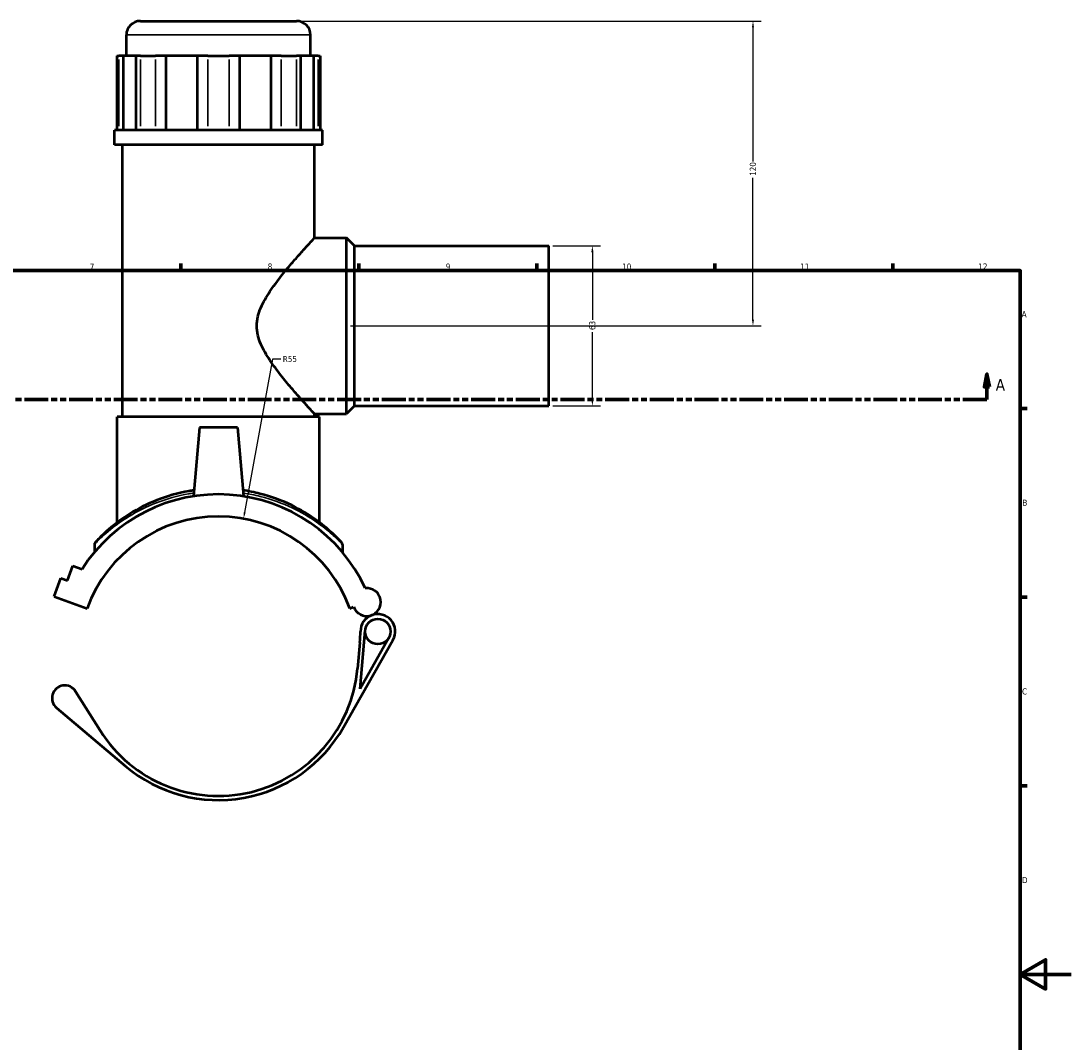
# Model space of a CAD drawing. Header units: millimetres. Extents: x -80 to 1275, y -131 to 1539.
# Tile 5 of 7: x 428 to 841, y 270 to 672. Entities that reach past the tile are written whole.
import ezdxf

# ---------------------------------------------------------------- set-up
doc = ezdxf.new("R2010")
doc.units = ezdxf.units.MM
doc.linetypes.add('DOUBLE_DASH_CHAIN', pattern=[1.2403, 0.6614, -0.0827, 0.1654, -0.0827, 0.1654, -0.0827])
for name, color, linetype, lineweight in [('Border (ANSI)', 7, 'Continuous', 70), ('Dimension (ANSI)', 7, 'Continuous', 25), ('Section Line (ANSI)', 7, 'DOUBLE_DASH_CHAIN', 70), ('Visible (ANSI)', 7, 'Continuous', 50), ('Visible Narrow (ANSI)', 7, 'Continuous', 35)]:
    doc.layers.add(name, color=color, linetype=linetype, lineweight=lineweight)
doc.styles.add('Label Text (ANSI)', font='tahoma.ttf')
doc.styles.add('Note Text (ANSI)', font='tahoma.ttf')
doc.dimstyles.new('Default - mm (ANSI)', dxfattribs={"dimtxt": 2.4, "dimasz": 2.5, "dimexe": 3.175, "dimexo": 1.6002, "dimgap": 0.8, "dimtad": 0, "dimtoh": 1, "dimdec": 0, "dimrnd": 1e-08, "dimzin": 4, "dimdsep": 46, "dimtxsty": 'Note Text (ANSI)', "dimcen": 0.09, "dimdle": 10, "dimclrd": 256, "dimclre": 256, "dimclrt": 5, "dimadec": 1, "dimazin": 1, "dimtfac": 1.27, "dimtofl": 0, "dimtmove": 0, "dimatfit": 3, "dimfxl": 1, "dimtolj": 1, "dimtzin": 4, "dimlwd": -1, "dimlwe": -1, "dimarcsym": 0})

# ---------------------------------------------------------------- blocks, each defined once
blk = doc.blocks.new('Borders Default Border')
at = {"layer": 'Border (ANSI)'}
for p, q in [((490.58, 574), (490.58, 576.8)), ((560.67, 574), (560.67, 576.8)), ((630.75, 574), (630.75, 576.8)), ((700.83, 574), (700.83, 576.8)), ((770.92, 574), (770.92, 576.8)), ((821, 519.75), (823.8, 519.75)), ((821, 445.5), (823.8, 445.5)), ((821, 371.25), (823.8, 371.25))]:
    blk.add_line(p, q, dxfattribs=at)
at = {"layer": 'Border (ANSI)', "flags": 128}
for points in [[(20, 20), (20, 574), (821, 574), (821, 20), (20, 20)], [(841, 297), (821, 297), (831, 302.77), (831, 291.23), (821, 297)]]:
    blk.add_lwpolyline(points, dxfattribs=at)
at = {"layer": 'Border (ANSI)', "color": 5, "true_color": 0x0000ff, "char_height": 2.4, "attachment_point": 7, "style": 'Note Text (ANSI)'}
for s, insert in [('7', (454.8, 574.4)), ('8', (524.84, 574.35)), ('9', (594.92, 574.35)), ('10', (664.35, 574.35)), ('11', (734.43, 574.4)), ('12', (804.52, 574.4)), ('A', (821.58, 555.68)), ('B', (821.87, 481.43)), ('C', (821.71, 407.13)), ('D', (821.72, 332.93))]:
    blk.add_mtext(s, dxfattribs=dict(at, insert=insert))
blk = doc.blocks.new('2dTransSection0')
at = {"layer": 'Section Line (ANSI)', "linetype": 'Continuous'}
for p, q in [((200.41, 533.25), (199.41, 528.25)), ((200.41, 528.25), (200.41, 533.25)), ((201.41, 528.25), (200.41, 533.25)), ((807.89, 533.25), (806.89, 528.25)), ((807.89, 528.25), (807.89, 533.25)), ((808.89, 528.25), (807.89, 533.25)), ((199.41, 528.25), (201.41, 528.25)), ((200.41, 523.25), (200.41, 528.25)), ((806.89, 528.25), (808.89, 528.25)), ((807.89, 523.25), (807.89, 528.25)), ((200.41, 523.25), (209.9, 523.25)), ((798.4, 523.25), (807.89, 523.25))]:
    blk.add_line(p, q, dxfattribs=at)
at = {"layer": 'Section Line (ANSI)', "linetype": 'DOUBLE_DASH_CHAIN', "ltscale": 14.180482}
blk.add_line((200.41, 523.25), (807.89, 523.25), dxfattribs=at)
at = {"layer": 'Section Line (ANSI)', "linetype": 'Continuous', "flags": 128}
for points in [[(201.41, 528.25), (200.41, 533.25), (199.41, 528.25), (201.41, 528.25)], [(808.89, 528.25), (807.89, 533.25), (806.89, 528.25), (808.89, 528.25)]]:
    blk.add_lwpolyline(points, dxfattribs=at)
at = {"layer": 'Section Line (ANSI)'}
for points in [[(201.41, 528.25), (200.41, 533.25), (199.41, 528.25), (201.41, 528.25)], [(808.89, 528.25), (807.89, 533.25), (806.89, 528.25), (808.89, 528.25)]]:
    blk.add_solid(points, dxfattribs=at)
at = {"layer": 'Section Line (ANSI)', "char_height": 4.57, "attachment_point": 7, "style": 'Label Text (ANSI)'}
for insert in [(193.05, 526.75), (811.36, 526.75)]:
    blk.add_mtext('A', dxfattribs=dict(at, insert=insert))
blk = doc.blocks.new('*D7')
at = {"layer": 'Defpoints', "color": 0, "transparency": 16777216}
for p in [(515.29, 476.36), (505.43, 422.25)]:
    blk.add_point(p, dxfattribs=at)
at = {"layer": 'Dimension (ANSI)', "transparency": 16777216}
for p, q in [((526.74, 539.2), (515.74, 478.82)), ((529.95, 539.2), (526.74, 539.2))]:
    blk.add_line(p, q, dxfattribs=at)
blk.add_solid([(515.33, 478.9), (516.15, 478.75), (515.29, 476.36)], dxfattribs=at)
at = {"layer": 'Dimension (ANSI)', "color": 5, "transparency": 16777216, "insert": (530.75, 540.42), "char_height": 2.4, "attachment_point": 1, "style": 'Note Text (ANSI)'}
blk.add_mtext('\\A1;R55', dxfattribs=at)
blk = doc.blocks.new('*D8')
at = {"layer": 'Defpoints', "color": 0, "transparency": 16777216}
for p in [(635.43, 583.75), (635.43, 520.75), (652.62, 520.75)]:
    blk.add_point(p, dxfattribs=at)
at = {"layer": 'Dimension (ANSI)', "transparency": 16777216}
for p, q in [((637.03, 583.75), (655.79, 583.75)), ((652.62, 581.25), (652.62, 554.69)), ((652.62, 523.25), (652.62, 549.81)), ((637.03, 520.75), (655.79, 520.75))]:
    blk.add_line(p, q, dxfattribs=at)
for points in [[(652.2, 581.25), (653.04, 581.25), (652.62, 583.75)], [(652.2, 523.25), (653.04, 523.25), (652.62, 520.75)]]:
    blk.add_solid(points, dxfattribs=at)
at = {"layer": 'Dimension (ANSI)', "color": 5, "transparency": 16777216, "insert": (651.37, 550.61), "char_height": 2.4, "attachment_point": 1, "rotation": 90, "style": 'Note Text (ANSI)'}
blk.add_mtext('\\A1;63', dxfattribs=at)
blk = doc.blocks.new('*D10')
at = {"layer": 'Defpoints', "color": 0, "transparency": 16777216}
for p in [(536.15, 672.25), (715.83, 672.25), (555.83, 552.25)]:
    blk.add_point(p, dxfattribs=at)
at = {"layer": 'Dimension (ANSI)', "transparency": 16777216}
for p, q in [((537.75, 672.25), (719, 672.25)), ((715.83, 669.75), (715.83, 617.01)), ((715.83, 554.75), (715.83, 610.5)), ((557.43, 552.25), (719, 552.25))]:
    blk.add_line(p, q, dxfattribs=at)
for points in [[(715.41, 669.75), (716.24, 669.75), (715.83, 672.25)], [(715.41, 554.75), (716.24, 554.75), (715.83, 552.25)]]:
    blk.add_solid(points, dxfattribs=at)
at = {"layer": 'Dimension (ANSI)', "color": 5, "transparency": 16777216, "insert": (714.58, 611.3), "char_height": 2.4, "attachment_point": 1, "rotation": 90, "style": 'Note Text (ANSI)'}
blk.add_mtext('\\A1;120', dxfattribs=at)

msp = doc.modelspace()

# ---------------------------------------------------------------- linework, layer by layer
at = {"layer": 'Visible (ANSI)'}
for p, q in [((474.7, 672.25), (536.15, 672.25)), ((469.2, 658.6), (469.2, 666.75)), ((541.65, 658.6), (541.65, 666.75)), ((465.38, 658.6), (466.22, 658.6)), ((465.38, 658.6), (465.38, 629.35)), ((467.89, 658.6), (466.22, 658.6)), ((473.06, 658.6), (467.89, 658.6)), ((467.89, 658.6), (467.89, 629.35)), ((473.06, 629.35), (473.06, 658.6)), ((474.73, 658.6), (473.06, 658.6)), ((474.73, 658.6), (480.68, 658.6)), ((484.72, 658.6), (480.68, 658.6)), ((497.18, 658.6), (484.72, 658.6)), ((484.72, 658.6), (484.72, 629.35)), ((497.18, 629.35), (497.18, 658.6)), ((501.22, 658.6), (497.18, 658.6)), ((501.22, 658.6), (509.64, 658.6)), ((513.67, 658.6), (509.64, 658.6)), ((526.14, 658.6), (513.67, 658.6)), ((513.67, 658.6), (513.67, 629.35)), ((526.14, 629.35), (526.14, 658.6)), ((530.17, 658.6), (526.14, 658.6)), ((530.17, 658.6), (536.13, 658.6)), ((537.8, 658.6), (536.13, 658.6)), ((542.96, 658.6), (537.8, 658.6)), ((537.8, 658.6), (537.8, 629.35)), ((542.96, 629.35), (542.96, 658.6)), ((544.63, 658.6), (542.96, 658.6)), ((544.63, 658.6), (545.47, 658.6)), ((545.47, 658.6), (545.47, 629.35)), ((546.38, 629.35), (464.48, 629.35)), ((464.48, 623.5), (464.48, 629.35)), ((546.38, 623.5), (546.38, 629.35)), ((546.38, 623.5), (464.48, 623.5)), ((467.63, 516.4), (467.63, 623.5)), ((543.23, 586.9), (543.23, 623.5)), ((543.23, 586.9), (555.83, 586.9)), ((555.83, 517.6), (555.83, 586.9)), ((558.98, 583.75), (555.83, 586.9)), ((558.98, 520.75), (558.98, 583.75)), ((558.98, 583.75), (635.43, 583.75)), ((635.43, 520.75), (635.43, 583.75)), ((558.98, 520.75), (555.83, 517.6)), ((558.98, 520.75), (635.43, 520.75)), ((543.23, 516.4), (543.23, 517.6)), ((543.23, 517.6), (555.83, 517.6)), ((545.23, 516.4), (465.63, 516.4)), ((465.63, 474.9), (465.63, 516.4)), ((545.23, 474.9), (545.23, 516.4)), ((497.93, 512.25), (495.56, 485.18)), ((512.93, 512.25), (497.93, 512.25)), ((512.93, 512.25), (515.3, 485.18)), ((456.6, 466.23), (456.6, 463.16)), ((554.25, 466.23), (554.25, 463.16)), ((446.04, 452.06), (448.15, 457.85)), ((448.15, 457.85), (451.74, 456.54)), ((440.82, 445.77), (443.46, 453)), ((443.46, 453), (446.04, 452.06)), ((440.82, 445.77), (453.74, 441.06)), ((557.11, 441.06), (558.66, 441.63)), ((561.16, 409.44), (563.2, 432.39)), ((554.7, 394.3), (574.14, 428.57)), ((561.12, 427.6), (560.21, 417.39)), ((572.53, 429.49), (561.16, 409.44)), ((458.87, 392.98), (449.16, 408.41)), ((441.7, 401.93), (468.87, 378.98))]:
    msp.add_line(p, q, dxfattribs=at)
msp.add_circle((568.18, 431.95), 5, dxfattribs=at)
for centre, radius, start, end in [((474.7, 666.75), 5.5, 90, 180), ((536.15, 666.75), 5.5, 0, 90), ((505.43, 422.25), 63.7, 24.8068, 147.4329), ((505.43, 422.25), 55, 20, 160), ((457.7, 466.23), 1.1, 137.3378, 180), ((553.15, 466.23), 1.1, 0, 42.6622), ((563.83, 443.51), 5.5, 200, 96.0494), ((568.18, 431.95), 6.85, 110.6366, 179.527), ((568.18, 431.95), 6.85, 330.4391, 110.6366), ((506.34, 432.46), 55, 354.9238, 359.527), ((505.43, 422.25), 55, 212.1597, 354.9238), ((444.93, 405.75), 5, 32.1597, 229.8046), ((505.43, 422.25), 56.65, 229.8046, 330.4391)]:
    msp.add_arc(centre, radius, start, end, dxfattribs=at)
for points, knots in [([(543.23, 517.6), (543.23, 517.6), (543.01, 517.84), (542.13, 518.8), (541.47, 519.52), (539.82, 521.35), (538.82, 522.47), (536.62, 524.95), (535.42, 526.33), (532.89, 529.3), (531.46, 531.02), (528.56, 534.7), (527.08, 536.66), (524.35, 540.76), (523.09, 542.88), (521.18, 547.35), (520.53, 549.69), (520.53, 554.81), (521.18, 557.15), (523.09, 561.62), (524.35, 563.74), (527.08, 567.84), (528.56, 569.8), (531.46, 573.48), (532.89, 575.2), (535.42, 578.17), (536.62, 579.55), (538.82, 582.04), (539.82, 583.15), (541.47, 584.98), (542.13, 585.7), (543.01, 586.66), (543.23, 586.9), (543.23, 586.9)], [5.885067, 5.885067, 5.885067, 5.885067, 6.588338, 6.588338, 7.291609, 7.291609, 7.99488, 7.99488, 8.698151, 8.698151, 9.466147, 9.466147, 10.234142, 10.234142, 11.002138, 11.002138, 11.770133, 11.770133, 12.538129, 12.538129, 13.306124, 13.306124, 14.07412, 14.07412, 14.842116, 14.842116, 15.545387, 15.545387, 16.248658, 16.248658, 16.951929, 16.951929, 17.6552, 17.6552, 17.6552, 17.6552]), ([(495.77, 487.54), (495.11, 487.44), (494.47, 487.34), (489.33, 486.42), (485.08, 485.17), (477.25, 482.09), (473.68, 480.23), (466.8, 475.95), (463.69, 473.48), (459.45, 469.67), (458.07, 468.23), (457.07, 467.17), (456.91, 466.99), (456.89, 466.98), (456.89, 466.98), (456.89, 466.98)], [24.255011, 24.255011, 24.255011, 24.255011, 24.451477, 24.451477, 25.823154, 25.823154, 27.241768, 27.241768, 28.970375, 28.970375, 30.397916, 30.397916, 31.050289, 31.050289, 31.072731, 31.072731, 31.072731, 31.072731]), ([(553.96, 466.98), (553.96, 466.98), (553.63, 467.34), (552.3, 468.73), (551.22, 469.82), (548.19, 472.57), (546.12, 474.3), (540.98, 477.96), (537.83, 479.89), (530.53, 483.43), (526.33, 485.03), (519.62, 486.75), (517.38, 487.2), (515.09, 487.54)], [15.536353, 15.536353, 15.536353, 15.536353, 16.481132, 16.481132, 17.549231, 17.549231, 18.819257, 18.819257, 20.210562, 20.210562, 21.664835, 21.664835, 22.354013, 22.354013, 22.354013, 22.354013])]:
    msp.add_open_spline(points, degree=3, knots=knots, dxfattribs=at)
at = {"layer": 'Visible Narrow (ANSI)'}
for p, q in [((541.21, 666.75), (469.65, 666.75)), ((466.22, 630.81), (466.22, 657.14)), ((474.73, 657.14), (474.73, 630.81)), ((480.68, 630.81), (480.68, 657.14)), ((501.22, 657.14), (501.22, 630.81)), ((509.64, 630.81), (509.64, 657.14)), ((530.17, 657.14), (530.17, 630.81)), ((536.13, 630.81), (536.13, 657.14)), ((544.63, 657.14), (544.63, 630.81))]:
    msp.add_line(p, q, dxfattribs=at)
msp.add_arc((553.15, 466.23), 1.1, 2.1331, 40.5291, dxfattribs=at)
for points, knots in [([(456.6, 466.23), (456.6, 466.23), (456.6, 466.23), (456.61, 466.25), (456.78, 466.42), (457.79, 467.47), (459.18, 468.88), (463.44, 472.62), (466.57, 475.06), (473.49, 479.26), (477.08, 481.09), (484.96, 484.13), (489.23, 485.35), (494.39, 486.25), (495.03, 486.35), (495.67, 486.45)], [-31.072731, -31.072731, -31.072731, -31.072731, -31.050289, -31.050289, -30.397916, -30.397916, -28.970375, -28.970375, -27.241768, -27.241768, -25.823154, -25.823154, -24.451477, -24.451477, -24.258777, -24.258777, -24.258777, -24.258777]), ([(515.18, 486.45), (517.47, 486.11), (519.71, 485.67), (526.46, 483.98), (530.69, 482.41), (538.03, 478.93), (541.19, 477.03), (546.36, 473.44), (548.45, 471.73), (551.5, 469.02), (552.58, 467.95), (553.92, 466.59), (554.25, 466.23), (554.25, 466.23)], [-22.350248, -22.350248, -22.350248, -22.350248, -21.664835, -21.664835, -20.210562, -20.210562, -18.819257, -18.819257, -17.549231, -17.549231, -16.481132, -16.481132, -15.536353, -15.536353, -15.536353, -15.536353])]:
    msp.add_open_spline(points, degree=3, knots=knots, dxfattribs=at)

# ---------------------------------------------------------------- block references
msp.add_blockref('Borders Default Border', (0, 0))
at = {"layer": 'Section Line (ANSI)'}
msp.add_blockref('2dTransSection0', (0, 0), dxfattribs=at)

# ---------------------------------------------------------------- dimensions: what is measured, and where the dimension line sits
at = {"layer": 'Dimension (ANSI)'}
for base, p1, p2, angle, picture, middle in [((715.83, 672.25), (555.83, 552.25), (536.15, 672.25), 90, '*D10', (715.83, 613.75)), ((652.62, 520.75), (635.43, 583.75), (635.43, 520.75), 270, '*D8', (652.62, 552.25))]:
    dim = msp.add_linear_dim(base=base, p1=p1, p2=p2, angle=angle, dimstyle='Default - mm (ANSI)', override={"dimgap": 0.8, "dimtoh": 0, "dimdec": 0, "dimtol": 0, "dimlim": 0, "dimtp": 0, "dimtm": 0, "dimtdec": 2, "dimatfit": 1}, dxfattribs=at)
    dim.commit()
    dim.dimension.update_dxf_attribs({"geometry": picture, "text_midpoint": middle, "dimtype": 160})
dim = msp.add_radius_dim(center=(505.43, 422.25), mpoint=(515.29, 476.36), dimstyle='Default - mm (ANSI)', override={"dimgap": 0.8, "dimtih": 1, "dimdec": 0, "dimlfac": 1, "dimcen": 0, "dimtol": 0, "dimlim": 0, "dimtp": 0, "dimtm": 0, "dimtdec": 2}, dxfattribs=at)
dim.commit()
dim.dimension.update_dxf_attribs({"geometry": '*D7', "text_midpoint": (533.36, 539.2), "dimtype": 164})

doc.saveas('drawing.dxf')
